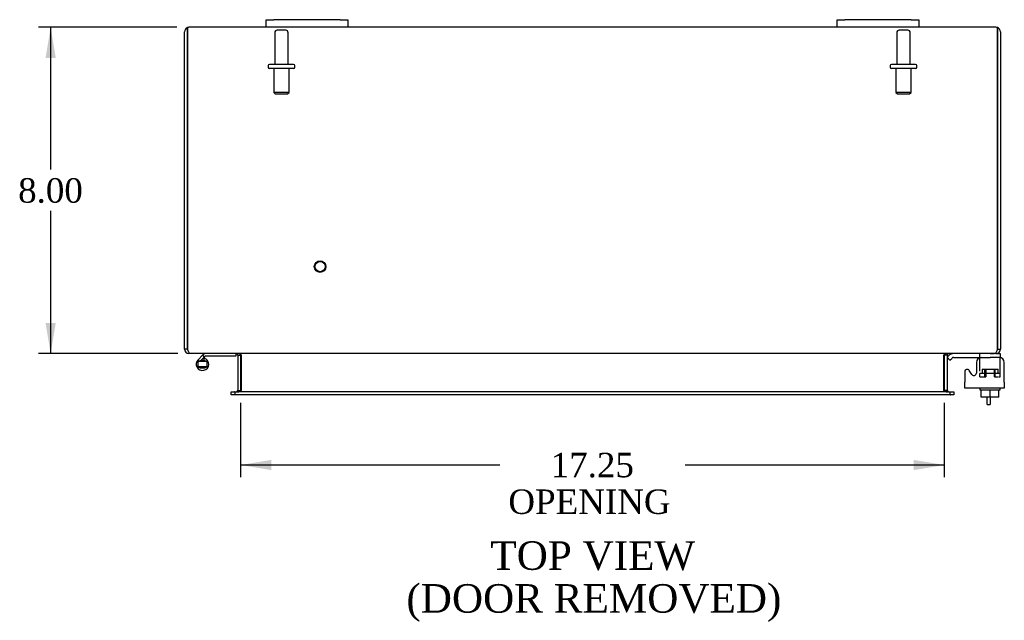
# Model space of a CAD drawing. Header units: inches. Extents: x 9 to 147, y 2 to 98.
# Tile 4 of 8: x 35 to 59, y 71 to 86. Entities that reach past the tile are written whole.
import ezdxf
from ezdxf.enums import TextEntityAlignment as Align

# ---------------------------------------------------------------- set-up
doc = ezdxf.new("R2010")
doc.units = ezdxf.units.IN
doc.header["$MEASUREMENT"] = 0
for name, color, linetype in [('COM40153-1', 7, 'CONTINUOUS'), ('COM42667', 7, 'CONTINUOUS'), ('COM42780', 7, 'CONTINUOUS'), ('COM48442', 7, 'CONTINUOUS'), ('DEFAULT', 7, 'CONTINUOUS'), ('FET07710', 7, 'CONTINUOUS'), ('HNG10620-26B', 7, 'CONTINUOUS'), ('HNG10620-26P', 7, 'CONTINUOUS'), ('SCC19011', 7, 'CONTINUOUS'), ('STD21878', 7, 'CONTINUOUS'), ('STD26094', 7, 'CONTINUOUS'), ('WAF25035', 7, 'CONTINUOUS')]:
    doc.layers.add(name, color=color, linetype=linetype)
doc.styles.add('SEACAD_TIMES_NEW_ROMAN', font='times.ttf')

# ---------------------------------------------------------------- blocks, each defined once
blk = doc.blocks.new('GDIMGGROUP4')
at = {"layer": 'DEFAULT', "linetype": 'Continuous'}
for points in [[(35.716, 85.199), (35.966, 85.199), (35.841, 85.949)], [(35.716, 78.699), (35.841, 77.949), (35.966, 78.699)]]:
    blk.add_hatch(color=136, dxfattribs=at).paths.add_polyline_path(points)
at = {"layer": 'DEFAULT', "color": 136, "linetype": 'Continuous'}
for p, q in [((38.932, 85.949), (35.541, 85.949)), ((35.841, 85.949), (35.841, 82.459)), ((35.841, 81.445), (35.841, 77.949)), ((38.958, 77.949), (35.541, 77.949))]:
    blk.add_line(p, q, dxfattribs=at)
at = {"layer": 'DEFAULT', "color": 136, "linetype": 'Continuous', "style": 'SEACAD_TIMES_NEW_ROMAN'}
blk.add_text('8.00', height=0.6, dxfattribs=at).set_placement((35.044, 82.249), align=Align.TOP_LEFT)
blk = doc.blocks.new('GDIMGGROUP18')
at = {"layer": 'DEFAULT', "linetype": 'Continuous'}
for points in [[(41.249, 75.091), (41.249, 75.341), (40.499, 75.216)], [(56.999, 75.091), (57.749, 75.216), (56.999, 75.341)]]:
    blk.add_hatch(color=136, dxfattribs=at).paths.add_polyline_path(points)
at = {"layer": 'DEFAULT', "color": 136, "linetype": 'Continuous'}
for p, q in [((40.499, 76.744), (40.499, 74.916)), ((57.749, 76.744), (57.749, 74.916)), ((46.852, 75.216), (40.499, 75.216)), ((57.749, 75.216), (51.396, 75.216))]:
    blk.add_line(p, q, dxfattribs=at)
at = {"layer": 'DEFAULT', "color": 136, "linetype": 'Continuous', "style": 'SEACAD_TIMES_NEW_ROMAN'}
for s, p in [('17.25', (48.1, 75.516)), ('OPENING ', (47.062, 74.616))]:
    blk.add_text(s, height=0.6, dxfattribs=at).set_placement(p, align=Align.TOP_LEFT)

msp = doc.modelspace()

# ---------------------------------------------------------------- linework, layer by layer
at = {"layer": 'COM40153-1', "color": 7}
for p, q in [((58.802, 76.699), (58.802, 76.878)), ((58.874, 76.878), (58.874, 76.699)), ((58.802, 76.699), (58.874, 76.699))]:
    msp.add_line(p, q, dxfattribs=at)
at = {"layer": 'COM42667', "color": 7}
for p, q in [((58.534, 77.729), (58.534, 77.47)), ((59.22, 77.247), (59.22, 77.729)), ((58.25, 77.502), (58.25, 77.247)), ((58.423, 77.437), (58.36, 77.535)), ((58.25, 77.104), (58.25, 77.247)), ((59.22, 77.247), (59.22, 77.104)), ((59.22, 77.104), (58.25, 77.104))]:
    msp.add_line(p, q, dxfattribs=at)
for centre, radius, start, end in [((58.659, 77.729), 0.125, 90, 180), ((59.095, 77.729), 0.125, 0, 90), ((58.31, 77.502), 0.06, 32.8455, 180), ((58.474, 77.47), 0.06, 212.8455, 0)]:
    msp.add_arc(centre, radius, start, end, dxfattribs=at)
at = {"layer": 'COM42780', "color": 7}
for p, q in [((57.821, 77.857), (57.871, 77.908)), ((57.821, 77.857), (57.888, 77.79)), ((57.888, 77.79), (57.939, 77.84)), ((57.972, 77.854), (58.871, 77.854)), ((58.006, 77.855), (58.006, 77.854)), ((58.006, 77.855), (58.066, 77.855)), ((58.066, 77.855), (58.066, 77.854)), ((58.066, 77.855), (58.094, 77.855)), ((58.094, 77.855), (58.094, 77.854)), ((58.094, 77.855), (58.256, 77.855)), ((58.207, 77.855), (58.207, 77.854)), ((58.256, 77.855), (58.256, 77.854)), ((58.621, 77.809), (58.621, 77.934)), ((58.871, 77.949), (58.974, 77.949)), ((59.121, 77.854), (58.871, 77.854)), ((59.016, 77.949), (59.121, 77.949)), ((59.121, 77.949), (59.121, 77.854)), ((59.121, 77.852), (59.121, 77.854)), ((59.121, 77.807), (59.121, 77.852)), ((59.121, 77.518), (59.121, 77.807)), ((58.676, 77.567), (59.066, 77.567)), ((58.676, 77.567), (58.676, 77.472)), ((58.746, 77.377), (58.746, 77.567)), ((58.764, 77.567), (58.764, 77.377)), ((58.977, 77.377), (58.977, 77.567)), ((58.996, 77.377), (58.996, 77.567)), ((59.066, 77.472), (59.066, 77.567)), ((59.121, 77.377), (59.121, 77.518)), ((58.621, 77.472), (59.121, 77.472)), ((58.621, 77.377), (58.621, 77.464)), ((58.621, 77.377), (58.764, 77.377)), ((58.977, 77.377), (59.078, 77.377)), ((59.092, 77.377), (59.121, 77.377))]:
    msp.add_line(p, q, dxfattribs=at)
for radius in [0.143, 0.048]:
    msp.add_arc((57.972, 77.806), radius, 90, 135, dxfattribs=at)
msp.add_ellipse((58.371, 76.849), major_axis=(0, 14.322), ratio=0.017455, start_param=-1.524085, end_param=-1.503851, dxfattribs=at)
msp.add_open_spline([(58.618, 77.846), (58.617, 77.848), (58.617, 77.85), (58.615, 77.853), (58.614, 77.854), (58.612, 77.854)], degree=3, knots=[0.6179659, 0.6179659, 0.6179659, 0.6179659, 0.75, 0.75, 1, 1, 1, 1], dxfattribs=at)
at = {"layer": 'COM48442', "color": 7}
for p, q in [((39.196, 85.841), (39.196, 85.943)), ((39.196, 85.943), (39.196, 85.841)), ((41.124, 85.949), (39.232, 85.949)), ((55.124, 85.949), (43.124, 85.949)), ((59.016, 85.949), (57.124, 85.949)), ((59.052, 85.841), (59.052, 85.943)), ((59.052, 85.943), (59.052, 85.841)), ((39.124, 78.057), (39.124, 85.841)), ((39.196, 85.841), (39.196, 78.057)), ((39.196, 78.057), (39.196, 85.841)), ((59.052, 78.057), (59.052, 85.841)), ((59.052, 85.841), (59.052, 78.057)), ((59.124, 85.841), (59.124, 78.057)), ((39.196, 78.057), (39.124, 78.057)), ((39.232, 77.973), (39.232, 77.949)), ((59.016, 77.973), (59.016, 77.949)), ((59.052, 78.057), (59.124, 78.057)), ((39.256, 77.949), (39.232, 77.949)), ((58.99, 77.949), (39.258, 77.949)), ((40.427, 77.913), (40.427, 77.044)), ((40.427, 77.913), (40.499, 77.913)), ((40.499, 77.913), (40.499, 77.044)), ((40.512, 77.913), (40.512, 77.044)), ((57.736, 77.044), (57.736, 77.913)), ((57.821, 77.913), (57.749, 77.913)), ((57.749, 77.913), (57.749, 77.044)), ((57.821, 77.913), (57.821, 77.044)), ((59.016, 77.949), (58.992, 77.949)), ((40.269, 76.936), (40.269, 77.008)), ((40.269, 77.008), (40.345, 77.008)), ((40.353, 77.008), (40.345, 77.008)), ((40.353, 77.008), (40.398, 77.008)), ((40.353, 77.008), (40.353, 76.936)), ((57.85, 77.008), (40.398, 77.008)), ((40.427, 77.044), (40.499, 77.044)), ((57.821, 77.044), (57.749, 77.044)), ((57.85, 77.008), (57.895, 77.008)), ((57.895, 77.008), (57.903, 77.008)), ((57.895, 76.936), (57.895, 77.008)), ((57.903, 77.008), (57.979, 77.008)), ((57.979, 77.008), (57.979, 76.936)), ((40.345, 76.936), (40.269, 76.936)), ((40.353, 76.936), (40.345, 76.936)), ((40.398, 76.936), (40.353, 76.936)), ((57.85, 76.936), (40.398, 76.936)), ((57.895, 76.936), (57.85, 76.936)), ((57.895, 76.936), (57.903, 76.936)), ((57.979, 76.936), (57.903, 76.936))]:
    msp.add_line(p, q, dxfattribs=at)
for centre, radius, start, end in [((39.232, 85.841), 0.108, 109.4712, 180), ((39.232, 85.841), 0.108, 90, 109.4712), ((59.016, 85.841), 0.108, 70.5288, 90), ((59.016, 85.841), 0.108, 0, 70.5288), ((39.232, 78.057), 0.108, 180, 270), ((39.232, 78.057), 0.036, 180, 218.7233), ((59.016, 78.057), 0.108, 270, 360), ((59.016, 78.057), 0.036, 321.2767, 0), ((40.391, 77.913), 0.036, 0, 90), ((40.391, 77.913), 0.108, 0, 10.3965), ((57.857, 77.913), 0.108, 169.6031, 180), ((57.857, 77.913), 0.036, 90, 180), ((40.391, 77.044), 0.036, 270, 0), ((40.391, 77.044), 0.108, 349.6015, 0), ((57.857, 77.044), 0.108, 180, 190.3994), ((57.857, 77.044), 0.036, 180, 270)]:
    msp.add_arc(centre, radius, start, end, dxfattribs=at)
for centre, start_param, end_param in [((39.232, 85.841), 3.141593, 3.48143), ((59.016, 85.841), 2.801756, 3.141593)]:
    msp.add_ellipse(centre, major_axis=(0, -0.108), ratio=0.997813, start_param=start_param, end_param=end_param, dxfattribs=at)
for points, knots in [([(39.258, 77.949), (39.253, 77.949), (39.247, 77.952), (39.237, 77.963), (39.232, 77.971), (39.222, 77.991), (39.217, 78.003), (39.206, 78.029), (39.201, 78.043), (39.196, 78.057)], [0, 0, 0, 0, 0.25, 0.25, 0.5, 0.5, 0.75, 0.75, 1, 1, 1, 1]), ([(59.052, 78.057), (59.047, 78.043), (59.042, 78.029), (59.031, 78.003), (59.026, 77.991), (59.016, 77.971), (59.011, 77.963), (59, 77.952), (58.995, 77.949), (58.99, 77.949)], [0, 0, 0, 0, 0.25, 0.25, 0.5, 0.5, 0.75, 0.75, 1, 1, 1, 1]), ([(40.512, 77.913), (40.512, 77.915), (40.512, 77.917), (40.51, 77.921), (40.509, 77.922), (40.505, 77.927), (40.501, 77.93), (40.493, 77.934), (40.489, 77.936), (40.48, 77.94), (40.475, 77.941), (40.46, 77.945), (40.45, 77.947), (40.43, 77.949), (40.419, 77.949), (40.409, 77.949)], [0, 0, 0, 0, 0.0625, 0.0625, 0.125, 0.125, 0.25, 0.25, 0.375, 0.375, 0.5, 0.5, 0.75, 0.75, 1, 1, 1, 1]), ([(57.839, 77.949), (57.829, 77.949), (57.818, 77.949), (57.798, 77.947), (57.788, 77.945), (57.773, 77.941), (57.768, 77.94), (57.759, 77.936), (57.755, 77.934), (57.746, 77.93), (57.743, 77.927), (57.739, 77.922), (57.738, 77.921), (57.736, 77.917), (57.736, 77.915), (57.736, 77.913)], [0, 0, 0, 0, 0.25, 0.25, 0.5, 0.5, 0.625, 0.625, 0.75, 0.75, 0.875, 0.875, 0.9375, 0.9375, 1, 1, 1, 1]), ([(40.409, 77.008), (40.419, 77.008), (40.43, 77.009), (40.45, 77.011), (40.46, 77.013), (40.475, 77.017), (40.48, 77.018), (40.489, 77.022), (40.493, 77.023), (40.501, 77.028), (40.505, 77.031), (40.509, 77.036), (40.51, 77.037), (40.512, 77.041), (40.512, 77.043), (40.512, 77.044)], [0, 0, 0, 0, 0.25, 0.25, 0.5, 0.5, 0.625, 0.625, 0.75, 0.75, 0.875, 0.875, 0.9375, 0.9375, 1, 1, 1, 1]), ([(57.736, 77.044), (57.736, 77.043), (57.736, 77.041), (57.738, 77.037), (57.739, 77.036), (57.743, 77.031), (57.746, 77.028), (57.755, 77.023), (57.759, 77.022), (57.768, 77.018), (57.773, 77.017), (57.788, 77.013), (57.798, 77.011), (57.818, 77.009), (57.829, 77.008), (57.839, 77.008)], [0, 0, 0, 0, 0.0625, 0.0625, 0.125, 0.125, 0.25, 0.25, 0.375, 0.375, 0.5, 0.5, 0.75, 0.75, 1, 1, 1, 1])]:
    msp.add_open_spline(points, degree=3, knots=knots, dxfattribs=at)
at = {"layer": 'FET07710', "color": 7}
for p, q in [((41.124, 86.136), (41.311, 86.136)), ((41.124, 85.949), (41.124, 86.136)), ((41.311, 85.949), (41.124, 85.949)), ((42.936, 86.136), (41.311, 86.136)), ((42.936, 85.949), (41.311, 85.949)), ((42.936, 86.136), (43.124, 86.136)), ((43.124, 85.949), (42.936, 85.949)), ((43.124, 86.136), (43.124, 85.949)), ((55.124, 86.136), (55.311, 86.136)), ((55.124, 85.949), (55.124, 86.136)), ((55.311, 85.949), (55.124, 85.949)), ((56.936, 86.136), (55.311, 86.136)), ((56.936, 85.949), (55.311, 85.949)), ((56.936, 86.136), (57.124, 86.136)), ((57.124, 85.949), (56.936, 85.949)), ((57.124, 86.136), (57.124, 85.949))]:
    msp.add_line(p, q, dxfattribs=at)
at = {"layer": 'HNG10620-26B', "color": 7}
for p, q in [((39.563, 77.906), (39.454, 77.797)), ((39.605, 77.863), (39.52, 77.778)), ((39.581, 77.923), (39.563, 77.906)), ((39.563, 77.906), (39.605, 77.863)), ((39.608, 77.835), (39.591, 77.778)), ((39.623, 77.881), (39.605, 77.863)), ((40.379, 77.889), (39.644, 77.889)), ((40.379, 77.949), (40.379, 77.889))]:
    msp.add_line(p, q, dxfattribs=at)
for centre, radius, start, end in [((39.563, 77.688), 0.154, 135, 72.8181), ((39.644, 77.86), 0.089, 90, 135), ((39.644, 77.86), 0.029, 90, 135)]:
    msp.add_arc(centre, radius, start, end, dxfattribs=at)
at = {"layer": 'HNG10620-26P', "color": 7}
for p, q in [((39.448, 77.753), (39.448, 77.623)), ((39.678, 77.753), (39.448, 77.753)), ((39.678, 77.623), (39.678, 77.753)), ((39.678, 77.623), (39.448, 77.623))]:
    msp.add_line(p, q, dxfattribs=at)
for centre, start, end in [((39.567, 77.52), 90.9722, 117.1004), ((39.559, 77.52), 62.9012, 89.0261), ((39.567, 77.857), 242.9006, 269.0262), ((39.559, 77.857), 270.9722, 297.1006)]:
    msp.add_arc(centre, 0.262, start, end, dxfattribs=at)
at = {"layer": 'SCC19011', "color": 7}
for p, q in [((58.656, 76.878), (58.656, 77.059)), ((58.871, 76.878), (58.871, 77.059)), ((59.086, 76.878), (59.086, 77.059)), ((58.871, 76.878), (58.656, 76.878)), ((59.086, 76.878), (58.871, 76.878))]:
    msp.add_line(p, q, dxfattribs=at)
at = {"layer": 'STD21878', "color": 7}
for radius in [0.141, 0.125]:
    msp.add_circle((42.446, 80.081), radius, dxfattribs=at)
at = {"layer": 'STD26094', "color": 7}
for p, q in [((41.334, 85.817), (41.334, 85.04)), ((41.604, 85.877), (41.394, 85.877)), ((41.664, 85.04), (41.664, 85.817)), ((56.584, 85.817), (56.584, 85.04)), ((56.854, 85.877), (56.644, 85.877)), ((56.914, 85.04), (56.914, 85.817)), ((41.174, 85.01), (41.174, 84.97)), ((41.794, 85.04), (41.204, 85.04)), ((41.824, 84.97), (41.824, 85.01)), ((56.424, 85.01), (56.424, 84.97)), ((57.044, 85.04), (56.454, 85.04)), ((57.074, 84.97), (57.074, 85.01)), ((41.794, 84.94), (41.204, 84.94)), ((41.311, 84.94), (41.311, 84.353)), ((41.686, 84.353), (41.686, 84.94)), ((57.044, 84.94), (56.454, 84.94)), ((56.561, 84.94), (56.561, 84.353)), ((56.936, 84.353), (56.936, 84.94)), ((41.686, 84.353), (41.311, 84.353)), ((41.311, 84.353), (41.349, 84.315)), ((41.349, 84.315), (41.649, 84.315)), ((41.649, 84.315), (41.686, 84.353)), ((56.936, 84.353), (56.561, 84.353)), ((56.561, 84.353), (56.599, 84.315)), ((56.599, 84.315), (56.899, 84.315)), ((56.899, 84.315), (56.936, 84.353))]:
    msp.add_line(p, q, dxfattribs=at)
for centre, radius, start, end in [((41.394, 85.817), 0.06, 90, 180), ((41.604, 85.817), 0.06, 0, 90), ((56.644, 85.817), 0.06, 90, 180), ((56.854, 85.817), 0.06, 0, 90), ((41.204, 85.01), 0.03, 90, 180), ((41.204, 84.97), 0.03, 180, 270), ((41.794, 85.01), 0.03, 0, 90), ((41.794, 84.97), 0.03, 270, 0), ((56.454, 85.01), 0.03, 90, 180), ((56.454, 84.97), 0.03, 180, 270), ((57.044, 85.01), 0.03, 0, 90), ((57.044, 84.97), 0.03, 270, 0)]:
    msp.add_arc(centre, radius, start, end, dxfattribs=at)
at = {"layer": 'WAF25035', "color": 7}
for p, q in [((58.621, 77.104), (58.621, 77.059)), ((58.621, 77.059), (59.121, 77.059)), ((59.121, 77.059), (59.121, 77.104))]:
    msp.add_line(p, q, dxfattribs=at)

# ---------------------------------------------------------------- block references
at = {"layer": 'DEFAULT', "color": 7}
for name in ['GDIMGGROUP4', 'GDIMGGROUP18']:
    msp.add_blockref(name, (0, 0), dxfattribs=at)

# ---------------------------------------------------------------- texts
at = {"layer": 'DEFAULT', "color": 7, "style": 'SEACAD_TIMES_NEW_ROMAN'}
for s, p in [('TOP VIEW', (46.62, 73.345)), ('(DOOR REMOVED)', (44.563, 72.295))]:
    msp.add_text(s, height=0.7, dxfattribs=at).set_placement(p, align=Align.TOP_LEFT)

doc.saveas('drawing.dxf')
